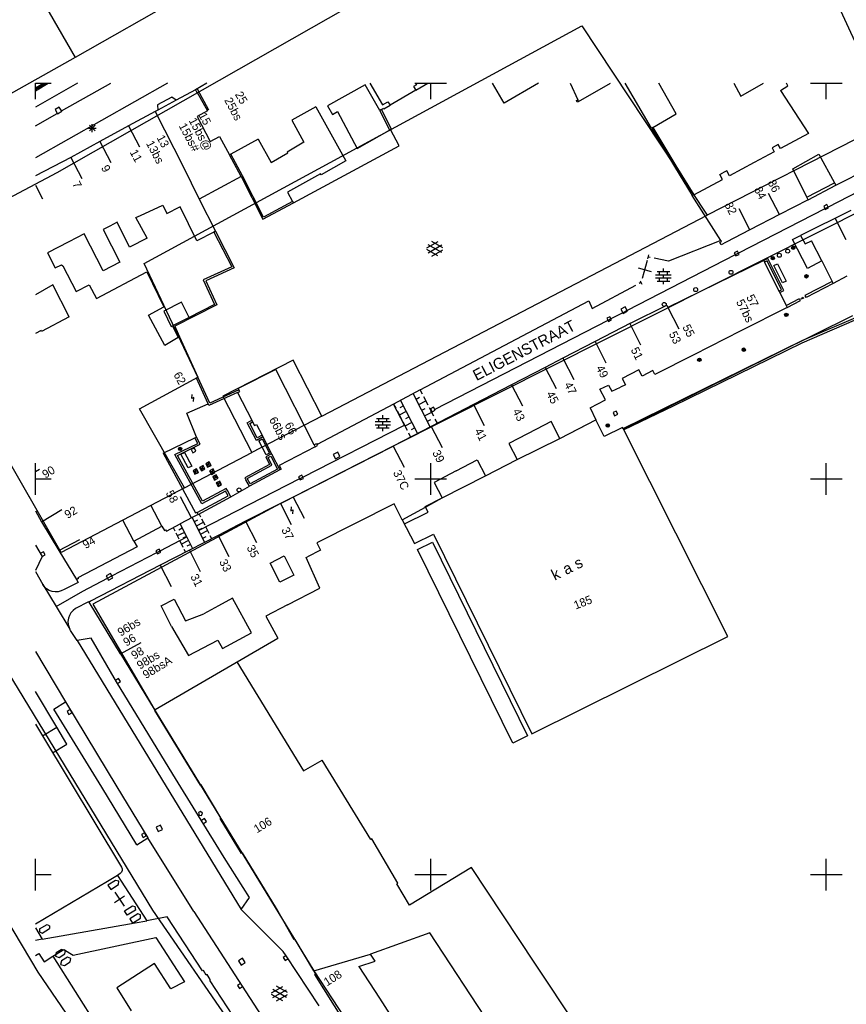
# Model space of a CAD drawing. Header units: millimetres. Extents: x 135944 to 142000, y 454200 to 456692.
# Tile 18 of 153: x 137048 to 137153, y 455184 to 455308. Entities that reach past the tile are written whole.
import ezdxf
from ezdxf.enums import TextEntityAlignment as Align

# ---------------------------------------------------------------- set-up
doc = ezdxf.new("R2010")
doc.units = ezdxf.units.MM
doc.layers.add('TotaalGBKN2013X$0$Contouren', color=251, linetype='Continuous')
doc.layers.add('TotaalGBKN2013X$0$Xref', color=251, linetype='Continuous')
doc.styles.add('TotaalGBKN2013X$0$GBKN binnenstad 2009$0$Standard', font='txt')

# ---------------------------------------------------------------- blocks, each defined once
blk = doc.blocks.new('TotaalGBKN2013X$0$GBKN binnenstad 2009')
for p, q in [((137050000, 455300000), (137052000, 455300000)), ((137050000, 455298000), (137050000, 455300000)), ((137055326, 455300000), (137050000, 455296965)), ((137066693, 455300000), (137050000, 455290562)), ((137050000, 455299401), (137051021, 455300000)), ((137050000, 455299053), (137051615, 455300000)), ((137050000, 455299227), (137051319, 455300000)), ((137053310, 455296495), (137059528, 455300000)), ((137071671, 455300000), (137070233, 455299158)), ((137091720, 455299801), (137086949, 455297144)), ((137093561, 455296561), (137091720, 455299801)), ((137092312, 455300000), (137093911, 455297271)), ((137098181, 455299771), (137097821, 455299561)), ((137097821, 455299561), (137098090, 455299105)), ((137098000, 455300000), (137100000, 455300000)), ((137098047, 455300000), (137098181, 455299771)), ((137098090, 455299105), (137099626, 455300000)), ((137100000, 455300000), (137102000, 455300000)), ((137100000, 455298000), (137100000, 455300000)), ((137109290, 455297480), (137107814, 455300000)), ((137113615, 455300000), (137109290, 455297480)), ((137117603, 455300000), (137118577, 455297891)), ((137118671, 455297687), (137122736, 455300000)), ((137127921, 455294311), (137124581, 455300000)), ((137131024, 455296137), (137128830, 455300000)), ((137138332, 455300000), (137139196, 455298364)), ((137139196, 455298364), (137142060, 455300000)), ((137144234, 455299094), (137145149, 455299684)), ((137145149, 455299684), (137144965, 455300000)), ((137148000, 455300000), (137150000, 455300000)), ((137150000, 455300000), (137152000, 455300000)), ((137150000, 455298000), (137150000, 455300000)), ((137067252, 455298242), (137065445, 455297274)), ((137067800, 455297854), (137067252, 455298242)), ((137070233, 455299158), (137067800, 455297854)), ((137070233, 455299158), (137070375, 455298894)), ((137070375, 455298894), (137070429, 455298924)), ((137070429, 455298924), (137071744, 455296525)), ((137070460, 455299280), (137071874, 455296634)), ((137098090, 455299105), (137094845, 455297212)), ((137144234, 455299094), (137147767, 455293641)), ((137053016, 455296978), (137052486, 455296656)), ((137053338, 455296448), (137053016, 455296978)), ((137065445, 455297274), (137065464, 455296603)), ((137067800, 455297854), (137065464, 455296603)), ((137085468, 455297030), (137082443, 455295310)), ((137085468, 455297030), (137089251, 455290175)), ((137086949, 455297144), (137087586, 455296045)), ((137093748, 455296681), (137094021, 455296851)), ((137093911, 455297271), (137094581, 455297661)), ((137094021, 455296851), (137094071, 455296761)), ((137094071, 455296761), (137094845, 455297212)), ((137094581, 455297661), (137094845, 455297212)), ((137118409, 455297794), (137118577, 455297891)), ((137118521, 455297601), (137118409, 455297794)), ((137118671, 455297687), (137118521, 455297601)), ((137118671, 455297687), (137118577, 455297891)), ((137050000, 455294630), (137052766, 455296189)), ((137052486, 455296656), (137052808, 455296126)), ((137052808, 455296126), (137053338, 455296448)), ((137065155, 455296437), (137061760, 455294599)), ((137065464, 455296603), (137065155, 455296437)), ((137065155, 455296437), (137068707, 455289486)), ((137071744, 455296525), (137070463, 455295796)), ((137070463, 455295796), (137072106, 455292641)), ((137087586, 455296045), (137088215, 455296409)), ((137088215, 455296409), (137090693, 455291747)), ((137093748, 455296681), (137093561, 455296561)), ((137093561, 455296561), (137094789, 455294066)), ((137093748, 455296681), (137094985, 455294172)), ((137128093, 455294412), (137131024, 455296137)), ((137056846, 455293974), (137057554, 455294682)), ((137057554, 455293974), (137056846, 455294682)), ((137057200, 455293828), (137057200, 455294828)), ((137061760, 455294599), (137058131, 455292634)), ((137061757, 455294605), (137063171, 455291959)), ((137082443, 455295310), (137083947, 455292536)), ((137128093, 455294412), (137127921, 455294311)), ((137128093, 455294412), (137130981, 455289556)), ((137056700, 455294328), (137057700, 455294328)), ((137072106, 455292641), (137073286, 455293256)), ((137073286, 455293256), (137074525, 455290956)), ((137090693, 455291747), (137094789, 455294066)), ((137094789, 455294066), (137094913, 455294136)), ((137094985, 455294172), (137094913, 455294136)), ((137096021, 455292071), (137094913, 455294136)), ((137127921, 455294311), (137130811, 455289451)), ((137147767, 455293641), (137144202, 455291737)), ((137058131, 455292634), (137054473, 455290593)), ((137058131, 455292634), (137059545, 455289988)), ((137078191, 455292930), (137074701, 455291051)), ((137078191, 455292930), (137079809, 455289996)), ((137083947, 455292536), (137081849, 455291298)), ((137082623, 455284878), (137096021, 455292071)), ((137143939, 455292231), (137143163, 455291817)), ((137144202, 455291737), (137143939, 455292231)), ((137151229, 455287130), (137161217, 455292182)), ((137074701, 455291051), (137074525, 455290956)), ((137076008, 455288202), (137074525, 455290956)), ((137076183, 455288298), (137074701, 455291051)), ((137079809, 455289996), (137081913, 455291190)), ((137081913, 455291190), (137081849, 455291298)), ((137143428, 455291324), (137140879, 455289962)), ((137143163, 455291817), (137143428, 455291324)), ((137145764, 455289177), (137149075, 455291011)), ((137149075, 455291011), (137151065, 455287425)), ((137054473, 455290593), (137050000, 455288290)), ((137054473, 455290593), (137055887, 455287947)), ((137068707, 455289486), (137070724, 455285358)), ((137089251, 455290175), (137086120, 455288405)), ((137130811, 455289451), (137133071, 455285791)), ((137130981, 455289556), (137133247, 455285885)), ((137140879, 455289962), (137137772, 455288301)), ((137160323, 455289520), (137150248, 455284342)), ((137076008, 455288202), (137070724, 455285358)), ((137076008, 455288202), (137078753, 455282800)), ((137078834, 455283081), (137076183, 455288298)), ((137086032, 455288562), (137081901, 455286227)), ((137086120, 455288405), (137086032, 455288562)), ((137136547, 455288453), (137136939, 455288663)), ((137136883, 455287826), (137136547, 455288453)), ((137137437, 455288929), (137136939, 455288663)), ((137137772, 455288301), (137137437, 455288929)), ((137147567, 455285603), (137145764, 455289177)), ((137050000, 455287109), (137050919, 455285389)), ((137133247, 455285885), (137136883, 455287826)), ((137147567, 455285603), (137151065, 455287425)), ((137147738, 455285263), (137151229, 455287130)), ((137151065, 455287425), (137151229, 455287130)), ((137081901, 455286227), (137082524, 455285063)), ((137133247, 455285885), (137133071, 455285791)), ((137136687, 455280105), (137133071, 455285791)), ((137144101, 455283418), (137142719, 455286081)), ((137063306, 455283299), (137066127, 455284577)), ((137066127, 455284577), (137066641, 455283548)), ((137070724, 455285358), (137072761, 455281303)), ((137078753, 455282800), (137082623, 455284878)), ((137082524, 455285063), (137078834, 455283081)), ((137082524, 455285063), (137082623, 455284878)), ((137147738, 455285263), (137144111, 455283398)), ((137147738, 455285263), (137147567, 455285603)), ((137150093, 455284660), (137149689, 455284462)), ((137149689, 455284462), (137149887, 455284058)), ((137150291, 455284256), (137150093, 455284660)), ((137062682, 455283016), (137063306, 455283299)), ((137066641, 455283548), (137067456, 455283944)), ((137068315, 455284361), (137067456, 455283944)), ((137070426, 455280095), (137068315, 455284361)), ((137149845, 455284135), (137138909, 455278515)), ((137140363, 455281471), (137138981, 455284134)), ((137144111, 455283398), (137140363, 455281470)), ((137153127, 455283905), (137146744, 455280755)), ((137150248, 455284342), (137149845, 455284135)), ((137149887, 455284058), (137150291, 455284256)), ((137059414, 455281940), (137058575, 455281509)), ((137060348, 455282419), (137059414, 455281940)), ((137061885, 455279295), (137060348, 455282419)), ((137064129, 455280399), (137062682, 455283016)), ((137151136, 455282919), (137152473, 455280234)), ((137056166, 455280952), (137054219, 455279952)), ((137058556, 455276294), (137056166, 455280952)), ((137058575, 455281509), (137060690, 455277390)), ((137072548, 455281193), (137070426, 455280095)), ((137072761, 455281303), (137072548, 455281193)), ((137072548, 455281193), (137074821, 455276797)), ((137072761, 455281303), (137075149, 455276684)), ((137140363, 455281470), (137137331, 455279911)), ((137145731, 455280256), (137146744, 455280755)), ((137146744, 455280755), (137147360, 455279714)), ((137054219, 455279952), (137051517, 455278566)), ((137064129, 455280399), (137061885, 455279295)), ((137099510, 455279192), (137100912, 455280001)), ((137099647, 455278579), (137101380, 455279578)), ((137101380, 455278590), (137099648, 455279592)), ((137101510, 455279209), (137100124, 455280010)), ((137136687, 455280105), (137130061, 455277521)), ((137136531, 455279881), (137136741, 455280021)), ((137136721, 455279591), (137136531, 455279881)), ((137136741, 455280021), (137136687, 455280105)), ((137137331, 455279911), (137136721, 455279591)), ((137147621, 455276597), (137145731, 455280256)), ((137147360, 455279714), (137148154, 455280095)), ((137149440, 455277536), (137148154, 455280095)), ((137051517, 455278566), (137052499, 455276654)), ((137100911, 455278169), (137099510, 455278978)), ((137100124, 455278160), (137101510, 455278960)), ((137138508, 455278309), (137124814, 455271272)), ((137127460, 455277817), (137127564, 455278307)), ((137138784, 455278774), (137138380, 455278576)), ((137138380, 455278576), (137138578, 455278172)), ((137138909, 455278515), (137138508, 455278309)), ((137138578, 455278172), (137138982, 455278370)), ((137138982, 455278370), (137138784, 455278774)), ((137052499, 455276654), (137053301, 455277067)), ((137053301, 455277067), (137053479, 455276936)), ((137053479, 455276936), (137055154, 455273680)), ((137060690, 455277390), (137058556, 455276294)), ((137127373, 455277581), (137126711, 455275301)), ((137127512, 455278062), (137127757, 455278010)), ((137130061, 455277521), (137128245, 455277906)), ((137142118, 455277581), (137136091, 455274627)), ((137142629, 455277835), (137142118, 455277581)), ((137142118, 455277581), (137142207, 455277402)), ((137142539, 455277567), (137142207, 455277402)), ((137142207, 455277402), (137144030, 455273730)), ((137144362, 455273895), (137142539, 455277567)), ((137144630, 455273805), (137142629, 455277835)), ((137143384, 455276946), (137143831, 455277170)), ((137144482, 455274756), (137143384, 455276946)), ((137143831, 455277170), (137144929, 455274980)), ((137149440, 455277536), (137147621, 455276597)), ((137149440, 455277536), (137150736, 455274957)), ((137057737, 455272778), (137064101, 455276148)), ((137064101, 455276148), (137066225, 455271733)), ((137074821, 455276797), (137071220, 455275131)), ((137075149, 455276684), (137071538, 455275013)), ((137126233, 455276676), (137127851, 455276206)), ((137128431, 455275788), (137130391, 455275788)), ((137128611, 455276188), (137130211, 455276188)), ((137128911, 455275788), (137128911, 455276188)), ((137129411, 455276188), (137129411, 455276588)), ((137129411, 455275388), (137129411, 455275788)), ((137129911, 455275788), (137129911, 455276188)), ((137052215, 455274508), (137050000, 455273250)), ((137054288, 455270481), (137052215, 455274508)), ((137055154, 455273680), (137056809, 455274531)), ((137056809, 455274531), (137057737, 455272778)), ((137071220, 455275131), (137072643, 455272022)), ((137071538, 455275013), (137072924, 455271985)), ((137120411, 455271541), (137125909, 455274469)), ((137126572, 455274822), (137126351, 455274705)), ((137126455, 455275043), (137126689, 455274601)), ((137128431, 455275388), (137130391, 455275388)), ((137128611, 455274988), (137130211, 455274988)), ((137128911, 455274988), (137128911, 455275388)), ((137129411, 455274588), (137129411, 455274988)), ((137129911, 455274988), (137129911, 455275388)), ((137136091, 455274627), (137129989, 455271637)), ((137144929, 455274980), (137144482, 455274756)), ((137150736, 455274957), (137147318, 455273161)), ((137150869, 455274692), (137147456, 455272899)), ((137150869, 455274692), (137150736, 455274957)), ((137152616, 455275607), (137150869, 455274692)), ((137144030, 455273730), (137144362, 455273895)), ((137144030, 455273730), (137144118, 455273551)), ((137144118, 455273551), (137144630, 455273805)), ((137144118, 455273551), (137144931, 455271914)), ((137068485, 455272344), (137066244, 455271213)), ((137072924, 455271985), (137067612, 455269306)), ((137069427, 455270399), (137068485, 455272344)), ((137072643, 455272022), (137069427, 455270399)), ((137098674, 455261248), (137119991, 455272511)), ((137119991, 455272511), (137120411, 455271541)), ((137144931, 455271914), (137146611, 455272791)), ((137145057, 455271660), (137146742, 455272539)), ((137146611, 455272791), (137146676, 455272665)), ((137146742, 455272539), (137146676, 455272665)), ((137146853, 455272756), (137147209, 455272938)), ((137147096, 455272721), (137146966, 455272973)), ((137147318, 455273161), (137147387, 455273030)), ((137147456, 455272899), (137147387, 455273030)), ((137064293, 455270667), (137066225, 455271733)), ((137066244, 455271213), (137067187, 455269270)), ((137124264, 455270990), (137122785, 455270230)), ((137124574, 455271747), (137124024, 455271461)), ((137124024, 455271461), (137124310, 455270911)), ((137124814, 455271272), (137124264, 455270990)), ((137124310, 455270911), (137124860, 455271197)), ((137124860, 455271197), (137124574, 455271747)), ((137125261, 455269680), (137129849, 455271930)), ((137129849, 455271930), (137129989, 455271637)), ((137129989, 455271637), (137131346, 455268961)), ((137145057, 455271660), (137139210, 455268705)), ((137144931, 455271914), (137145057, 455271660)), ((137147040, 455267513), (137154926, 455270916)), ((137054288, 455270481), (137050775, 455268637)), ((137066355, 455266870), (137064293, 455270667)), ((137069427, 455270399), (137067358, 455269356)), ((137122386, 455270025), (137100505, 455258780)), ((137125261, 455269680), (137120781, 455267350)), ((137122651, 455270495), (137122252, 455270288)), ((137122252, 455270288), (137122459, 455269889)), ((137122785, 455270230), (137122386, 455270025)), ((137122459, 455269889), (137122858, 455270096)), ((137122858, 455270096), (137122651, 455270495)), ((137125174, 455269635), (137126531, 455266959)), ((137154803, 455270559), (137146920, 455267158)), ((137050716, 455268748), (137050000, 455268369)), ((137050775, 455268637), (137050716, 455268748)), ((137067187, 455269270), (137067358, 455269356)), ((137067358, 455269356), (137068044, 455267849)), ((137067612, 455269306), (137068227, 455267955)), ((137139210, 455268705), (137133244, 455265690)), ((137068044, 455267849), (137066355, 455266870)), ((137068044, 455267849), (137068227, 455267955)), ((137068227, 455267955), (137070551, 455262845)), ((137120781, 455267350), (137116716, 455265236)), ((137120781, 455267350), (137122138, 455264674)), ((137124324, 455256383), (137147040, 455267513)), ((137146920, 455267158), (137130648, 455259185)), ((137116716, 455265236), (137114454, 455264068)), ((137116716, 455265236), (137118095, 455262572)), ((137133244, 455265690), (137128330, 455263206)), ((137080392, 455263841), (137075657, 455261418)), ((137085271, 455254307), (137080392, 455263841)), ((137114454, 455264068), (137110204, 455261873)), ((137114454, 455264068), (137115833, 455261404)), ((137126323, 455263759), (137124201, 455262691)), ((137126723, 455262964), (137126323, 455263759)), ((137128095, 455263676), (137126723, 455262964)), ((137128330, 455263206), (137128095, 455263676)), ((137070373, 455262732), (137070551, 455262845)), ((137071847, 455259490), (137070373, 455262732)), ((137072043, 455259567), (137070551, 455262845)), ((137124201, 455262691), (137124601, 455261890)), ((137075556, 455260924), (137071938, 455259290)), ((137075743, 455261238), (137072043, 455259567)), ((137075556, 455260924), (137075834, 455261049)), ((137075556, 455260924), (137077365, 455257418)), ((137075657, 455261418), (137075743, 455261238)), ((137075834, 455261049), (137075743, 455261238)), ((137098674, 455261248), (137095292, 455259461)), ((137099939, 455256578), (137097784, 455260793)), ((137098943, 455260721), (137098674, 455261248)), ((137110204, 455261873), (137105389, 455259388)), ((137110204, 455261874), (137111584, 455259211)), ((137121374, 455261325), (137122467, 455261852)), ((137122073, 455259977), (137121374, 455261325)), ((137122467, 455261852), (137122880, 455261070)), ((137122880, 455261070), (137123972, 455261590)), ((137124601, 455261890), (137123972, 455261590)), ((137069801, 455260156), (137069814, 455260653)), ((137070021, 455260276), (137069801, 455260156)), ((137070008, 455259779), (137070021, 455260276)), ((137096180, 455259921), (137098339, 455255748)), ((137098143, 455260090), (137098588, 455260318)), ((137098502, 455259388), (137099392, 455259843)), ((137099662, 455259316), (137099123, 455260370)), ((137120136, 455258972), (137122073, 455259977)), ((137069160, 455258300), (137071847, 455259490)), ((137070380, 455255290), (137069160, 455258300)), ((137071938, 455259290), (137071847, 455259490)), ((137095292, 455259461), (137085612, 455254346)), ((137096666, 455256807), (137095292, 455259461)), ((137095292, 455259461), (137095562, 455258939)), ((137095742, 455258592), (137096282, 455257548)), ((137096900, 455258530), (137096012, 455258070)), ((137096540, 455259225), (137096096, 455258995)), ((137098861, 455258685), (137099306, 455258913)), ((137099220, 455257983), (137100111, 455258438)), ((137100380, 455257911), (137099841, 455258965)), ((137100104, 455258574), (137099943, 455258490)), ((137100357, 455259071), (137099956, 455258866)), ((137099956, 455258866), (137100161, 455258465)), ((137105389, 455259388), (137100063, 455256638)), ((137100161, 455258465), (137100562, 455258670)), ((137100562, 455258670), (137100357, 455259071)), ((137105389, 455259388), (137106769, 455256725)), ((137120136, 455258972), (137120884, 455257476)), ((137123453, 455258577), (137123048, 455258380)), ((137123048, 455258380), (137123245, 455257975)), ((137123650, 455258172), (137123453, 455258577)), ((137130648, 455259185), (137124421, 455256192)), ((137076791, 455257100), (137077365, 455257418)), ((137077940, 455254868), (137076791, 455257100)), ((137077106, 455257004), (137077473, 455257208)), ((137077365, 455257418), (137077473, 455257208)), ((137077473, 455257208), (137077717, 455256736)), ((137092954, 455257248), (137094914, 455257248)), ((137093134, 455257648), (137094734, 455257648)), ((137093434, 455257248), (137093434, 455257648)), ((137093934, 455257648), (137093934, 455258048)), ((137093934, 455256848), (137093934, 455257248)), ((137094434, 455257248), (137094434, 455257648)), ((137096461, 455257201), (137097001, 455256157)), ((137097620, 455257139), (137096731, 455256679)), ((137097260, 455257834), (137096816, 455257604)), ((137099579, 455257280), (137100025, 455257508)), ((137100829, 455257033), (137100560, 455257560)), ((137115219, 455257238), (137113361, 455256279)), ((137116316, 455255115), (137115219, 455257238)), ((137116316, 455255115), (137120884, 455257476)), ((137118748, 455256372), (137120884, 455257476)), ((137121941, 455255354), (137120884, 455257476)), ((137123245, 455257975), (137123650, 455258172)), ((137078042, 455255186), (137077106, 455257004)), ((137077717, 455256736), (137077965, 455256862)), ((137077965, 455256862), (137078657, 455255504)), ((137083817, 455250219), (137096666, 455256807)), ((137092954, 455256848), (137094914, 455256848)), ((137093134, 455256448), (137094734, 455256448)), ((137093434, 455256448), (137093434, 455256848)), ((137093934, 455256048), (137093934, 455256448)), ((137094434, 455256448), (137094434, 455256848)), ((137100063, 455256638), (137095245, 455254148)), ((137097181, 455255810), (137097451, 455255288)), ((137097979, 455256443), (137097535, 455256213)), ((137100063, 455256638), (137101442, 455253974)), ((137113361, 455256279), (137109888, 455254485)), ((137116316, 455255115), (137118748, 455256372)), ((137124260, 455256511), (137121941, 455255354)), ((137124324, 455256383), (137124260, 455256511)), ((137124421, 455256192), (137124324, 455256383)), ((137137553, 455230079), (137124421, 455256192)), ((137066173, 455253263), (137070161, 455255185)), ((137070161, 455255185), (137070380, 455255290)), ((137070524, 455254483), (137070161, 455255185)), ((137070857, 455254368), (137070380, 455255290)), ((137078765, 455255294), (137077940, 455254868)), ((137078657, 455255504), (137078042, 455255186)), ((137078244, 455254828), (137078689, 455255056)), ((137079166, 455253034), (137078244, 455254828)), ((137078657, 455255504), (137078765, 455255294)), ((137078689, 455255056), (137079611, 455253263)), ((137078765, 455255294), (137079858, 455253151)), ((137110939, 455252451), (137116316, 455255115)), ((137067643, 455253062), (137070524, 455254483)), ((137067988, 455252953), (137070857, 455254368)), ((137068411, 455253108), (137068852, 455253343)), ((137068852, 455253343), (137069775, 455251614)), ((137070104, 455253891), (137069701, 455253692)), ((137069701, 455253692), (137069900, 455253289)), ((137069900, 455253289), (137070303, 455253488)), ((137070303, 455253488), (137070104, 455253891)), ((137085399, 455254057), (137080837, 455251672)), ((137095245, 455254148), (137082603, 455247704)), ((137085271, 455254307), (137085555, 455254455)), ((137085271, 455254307), (137085399, 455254057)), ((137085399, 455254057), (137085685, 455254207)), ((137085555, 455254455), (137085612, 455254346)), ((137085685, 455254207), (137085612, 455254346)), ((137088227, 455253381), (137087675, 455253099)), ((137088509, 455252829), (137088227, 455253381)), ((137095245, 455254148), (137096624, 455251484)), ((137109888, 455254485), (137110939, 455252451)), ((137066173, 455253263), (137070251, 455245712)), ((137071031, 455246866), (137067643, 455253062)), ((137071132, 455247203), (137067988, 455252953)), ((137069334, 455251378), (137068411, 455253108)), ((137071972, 455252139), (137071532, 455251901)), ((137071770, 455251461), (137071972, 455252139)), ((137072210, 455251699), (137071972, 455252139)), ((137079858, 455253151), (137079127, 455252782)), ((137079127, 455252782), (137079619, 455251828)), ((137079611, 455253263), (137079166, 455253034)), ((137079424, 455252686), (137079783, 455252867)), ((137079914, 455251737), (137079424, 455252686)), ((137079783, 455252867), (137080620, 455251226)), ((137079858, 455253151), (137080893, 455251123)), ((137087675, 455253099), (137087957, 455252547)), ((137087957, 455252547), (137088509, 455252829)), ((137103216, 455251011), (137105871, 455252397)), ((137105871, 455252397), (137106916, 455250394)), ((137106916, 455250394), (137110939, 455252451)), ((137109529, 455251730), (137110939, 455252451)), ((137050000, 455250000), (137050000, 455252000)), ((137050000, 455250921), (137050516, 455251232)), ((137069775, 455251614), (137069334, 455251378)), ((137070382, 455251254), (137069942, 455251016)), ((137069942, 455251016), (137070620, 455250814)), ((137069942, 455251016), (137070180, 455250576)), ((137070180, 455250576), (137070382, 455251254)), ((137070180, 455250576), (137070620, 455250814)), ((137070620, 455250814), (137070382, 455251254)), ((137071196, 455251697), (137070756, 455251459)), ((137070756, 455251459), (137071434, 455251257)), ((137070756, 455251459), (137070994, 455251019)), ((137070994, 455251019), (137071196, 455251697)), ((137070994, 455251019), (137071434, 455251257)), ((137071434, 455251257), (137071196, 455251697)), ((137071532, 455251901), (137072210, 455251699)), ((137071532, 455251901), (137071770, 455251461)), ((137071770, 455251461), (137072210, 455251699)), ((137072461, 455251250), (137072021, 455251012)), ((137072021, 455251012), (137072699, 455250810)), ((137072021, 455251012), (137072259, 455250572)), ((137072259, 455250572), (137072461, 455251250)), ((137072259, 455250572), (137072699, 455250810)), ((137072699, 455250810), (137072461, 455251250)), ((137079619, 455251828), (137076476, 455250128)), ((137076777, 455250041), (137079914, 455251737)), ((137080893, 455251123), (137077070, 455249066)), ((137080620, 455251226), (137077156, 455249362)), ((137080837, 455251672), (137081071, 455251214)), ((137081071, 455251214), (137080893, 455251123)), ((137100000, 455250000), (137100000, 455252000)), ((137103216, 455251011), (137100428, 455249556)), ((137106916, 455250394), (137109529, 455251730)), ((137150000, 455250000), (137150000, 455252000)), ((137050000, 455250000), (137052000, 455250000)), ((137050000, 455248000), (137050000, 455250000)), ((137083415, 455250013), (137070666, 455243476)), ((137072866, 455250518), (137072425, 455250281)), ((137073103, 455250077), (137072425, 455250281)), ((137072425, 455250281), (137072662, 455249840)), ((137072662, 455249840), (137072866, 455250518)), ((137072662, 455249840), (137073103, 455250077)), ((137073305, 455249720), (137072864, 455249483)), ((137073103, 455250077), (137072866, 455250518)), ((137073101, 455249042), (137073305, 455249720)), ((137073542, 455249279), (137073305, 455249720)), ((137076476, 455250128), (137076616, 455249878)), ((137077070, 455249066), (137076616, 455249878)), ((137077156, 455249362), (137076777, 455250041)), ((137083692, 455250466), (137083291, 455250261)), ((137083291, 455250261), (137083496, 455249860)), ((137083415, 455250013), (137083817, 455250219)), ((137083496, 455249860), (137083897, 455250065)), ((137083897, 455250065), (137083692, 455250466)), ((137098000, 455250000), (137100000, 455250000)), ((137100000, 455250000), (137102000, 455250000)), ((137100000, 455248000), (137100000, 455250000)), ((137100428, 455249556), (137101451, 455247597)), ((137101451, 455247597), (137106916, 455250394)), ((137148000, 455250000), (137150000, 455250000)), ((137150000, 455250000), (137152000, 455250000)), ((137150000, 455248000), (137150000, 455250000)), ((137074033, 455248458), (137071031, 455246866)), ((137074135, 455248795), (137071132, 455247203)), ((137073542, 455249279), (137072864, 455249483)), ((137072864, 455249483), (137073101, 455249042)), ((137073101, 455249042), (137073542, 455249279)), ((137074363, 455247853), (137074033, 455248458)), ((137074274, 455248540), (137074135, 455248795)), ((137074703, 455247752), (137074274, 455248540)), ((137074703, 455247752), (137077070, 455249066)), ((137069753, 455245081), (137068334, 455247725)), ((137070459, 455245742), (137074363, 455247853)), ((137070577, 455245520), (137074703, 455247752)), ((137082603, 455247704), (137080976, 455246891)), ((137082603, 455247704), (137083977, 455245037)), ((137099308, 455246501), (137101451, 455247597)), ((137099340, 455246442), (137101451, 455247597)), ((137050000, 455245973), (137050763, 455244594)), ((137050763, 455244594), (137053328, 455246151)), ((137066003, 455244036), (137064590, 455246682)), ((137080976, 455246891), (137076587, 455244637)), ((137080976, 455246891), (137082350, 455244224)), ((137082345, 455246463), (137082313, 455245966)), ((137082313, 455245966), (137082537, 455246078)), ((137082537, 455246078), (137082505, 455245581)), ((137095367, 455246863), (137085578, 455241899)), ((137096396, 455244831), (137095367, 455246863)), ((137096396, 455244831), (137099340, 455246442)), ((137099663, 455245775), (137099308, 455246501)), ((137050763, 455244594), (137052965, 455240950)), ((137062466, 455242147), (137061053, 455244793)), ((137069836, 455245125), (137068301, 455244307)), ((137070577, 455245520), (137069836, 455245125)), ((137070666, 455243476), (137069836, 455245125)), ((137071418, 455241982), (137069838, 455245122)), ((137070101, 455244598), (137070548, 455244823)), ((137070251, 455245712), (137070425, 455245805)), ((137070425, 455245805), (137070459, 455245742)), ((137070577, 455245520), (137070459, 455245742)), ((137070928, 455245178), (137070731, 455245571)), ((137071455, 455244132), (137071060, 455244917)), ((137076587, 455244637), (137073102, 455242848)), ((137076587, 455244637), (137077959, 455241969)), ((137096396, 455244831), (137097942, 455241853)), ((137096664, 455244301), (137099663, 455245775)), ((137062466, 455242147), (137066003, 455244036)), ((137066003, 455244036), (137066307, 455243476)), ((137066307, 455243476), (137066459, 455243559)), ((137066459, 455243559), (137066560, 455243380)), ((137066560, 455243380), (137068301, 455244307)), ((137067418, 455243837), (137067625, 455243429)), ((137068581, 455243753), (137068135, 455243527)), ((137068301, 455244307), (137069873, 455241203)), ((137069131, 455242668), (137068301, 455244307)), ((137070364, 455244075), (137071258, 455244524)), ((137070628, 455243552), (137071074, 455243776)), ((137070891, 455243028), (137071784, 455243478)), ((137071982, 455243085), (137071587, 455243870)), ((137052965, 455240950), (137055625, 455242339)), ((137062466, 455242147), (137062858, 455241410)), ((137065759, 455240910), (137069131, 455242668)), ((137067754, 455243174), (137068141, 455242409)), ((137068840, 455243243), (137067948, 455242791)), ((137068271, 455242154), (137068658, 455241389)), ((137069356, 455242223), (137068464, 455241771)), ((137069098, 455242733), (137068652, 455242507)), ((137073102, 455242848), (137069469, 455240982)), ((137071154, 455242505), (137071601, 455242730)), ((137072311, 455242431), (137072113, 455242823)), ((137073102, 455242848), (137074474, 455240180)), ((137097942, 455241853), (137100356, 455243029)), ((137100356, 455243029), (137112778, 455217792)), ((137050000, 455241630), (137050861, 455240201)), ((137052965, 455240950), (137055183, 455237281)), ((137062858, 455241410), (137055384, 455237508)), ((137065648, 455241130), (137065249, 455240921)), ((137065249, 455240921), (137065458, 455240522)), ((137065362, 455240703), (137065759, 455240910)), ((137065857, 455240731), (137065648, 455241130)), ((137069469, 455240982), (137065778, 455239087)), ((137068787, 455241134), (137068981, 455240751)), ((137069615, 455241713), (137069169, 455241487)), ((137069469, 455240982), (137070841, 455238314)), ((137086061, 455240989), (137084422, 455240158)), ((137085578, 455241899), (137086061, 455240989)), ((137098317, 455241074), (137100200, 455242001)), ((137110362, 455216603), (137098317, 455241074)), ((137100200, 455242001), (137112245, 455217530)), ((137050861, 455240201), (137050000, 455238441)), ((137051012, 455240787), (137050623, 455240561)), ((137050849, 455240172), (137051238, 455240398)), ((137051238, 455240398), (137051012, 455240787)), ((137059670, 455237734), (137065362, 455240703)), ((137065458, 455240522), (137065857, 455240731)), ((137079683, 455239331), (137081442, 455240259)), ((137081442, 455240259), (137082663, 455237824)), ((137084231, 455240061), (137084422, 455240158)), ((137085967, 455236195), (137084231, 455240061)), ((137065778, 455239087), (137056972, 455234545)), ((137065778, 455239087), (137067152, 455236420)), ((137080910, 455236959), (137079683, 455239331)), ((137050000, 455238292), (137050935, 455236644)), ((137055431, 455237431), (137055183, 455237281)), ((137055183, 455237281), (137055406, 455236912)), ((137055384, 455237508), (137055431, 455237431)), ((137056007, 455235824), (137059121, 455237448)), ((137059515, 455238035), (137058966, 455237748)), ((137058966, 455237748), (137059253, 455237199)), ((137059121, 455237448), (137059670, 455237734)), ((137059253, 455237199), (137059802, 455237486)), ((137059802, 455237486), (137059515, 455238035)), ((137082663, 455237824), (137080910, 455236959)), ((137050935, 455236644), (137052610, 455233885)), ((137051115, 455236399), (137050935, 455236644)), ((137051401, 455236126), (137051115, 455236399)), ((137051737, 455235917), (137051401, 455236126)), ((137052107, 455235780), (137051737, 455235917)), ((137053631, 455236011), (137053276, 455235838)), ((137055406, 455236912), (137053631, 455236011)), ((137081881, 455234092), (137085967, 455236195)), ((137052498, 455235720), (137052107, 455235780)), ((137052893, 455235739), (137052498, 455235720)), ((137052610, 455233885), (137056007, 455235824)), ((137053276, 455235838), (137052893, 455235739)), ((137065910, 455233967), (137067530, 455234812)), ((137067530, 455234812), (137068992, 455232078)), ((137074928, 455234920), (137073135, 455233946)), ((137077326, 455230547), (137074928, 455234920)), ((137052610, 455233885), (137054358, 455231005)), ((137054763, 455233388), (137054498, 455233095)), ((137055081, 455233621), (137054763, 455233388)), ((137056731, 455234461), (137055081, 455233621)), ((137056794, 455234431), (137056731, 455234461)), ((137056972, 455234545), (137056794, 455234431)), ((137060747, 455227905), (137056794, 455234431)), ((137067194, 455231345), (137065910, 455233967)), ((137073135, 455233946), (137071285, 455232942)), ((137081881, 455234092), (137079125, 455232674)), ((137054170, 455232382), (137054120, 455231990)), ((137054298, 455232755), (137054170, 455232382)), ((137054498, 455233095), (137054298, 455232755)), ((137068992, 455232078), (137071285, 455232942)), ((137079125, 455232674), (137080657, 455229884)), ((137054120, 455231990), (137054150, 455231597)), ((137054150, 455231597), (137054258, 455231217)), ((137054258, 455231217), (137054358, 455231005)), ((137054451, 455230851), (137054358, 455231005)), ((137067194, 455231345), (137069374, 455227685)), ((137055271, 455229581), (137054451, 455230851)), ((137057061, 455229871), (137055271, 455229581)), ((137060261, 455224336), (137057061, 455229871)), ((137065145, 455220860), (137080657, 455229884)), ((137073643, 455228568), (137077326, 455230547)), ((137112778, 455217792), (137137553, 455230079)), ((137055271, 455229581), (137076001, 455195581)), ((137060747, 455227905), (137063395, 455229327)), ((137069374, 455227685), (137073071, 455229604)), ((137073071, 455229604), (137073643, 455228568)), ((137050000, 455228178), (137053826, 455221812)), ((137060747, 455227905), (137065008, 455220912)), ((137075461, 455226870), (137083912.7, 455213105.2)), ((137060528, 455224763), (137060143, 455224529)), ((137060762, 455224379), (137060528, 455224763)), ((137067397, 455212702), (137060261, 455224336)), ((137060378, 455224145), (137060762, 455224379)), ((137052722, 455218613), (137050000, 455223137)), ((137052334, 455220918), (137053826, 455221812)), ((137053826, 455221812), (137060314, 455211068)), ((137065008, 455220912), (137065085, 455220959)), ((137065085, 455220959), (137065145, 455220860)), ((137058384, 455211056), (137052334, 455220918)), ((137054384, 455220843), (137053999, 455220610)), ((137053999, 455220610), (137054232, 455220225)), ((137054232, 455220225), (137054617, 455220458)), ((137054617, 455220458), (137054384, 455220843)), ((137065111, 455220743), (137065188, 455220790)), ((137070869, 455211291), (137065111, 455220743)), ((137065188, 455220790), (137065145, 455220860)), ((137050000, 455219001), (137050898, 455217512)), ((137050898, 455217512), (137052722, 455218613)), ((137053997, 455216500), (137052722, 455218613)), ((137050898, 455217512), (137060887, 455200948)), ((137112245, 455217530), (137110362, 455216603)), ((137052172, 455215400), (137053997, 455216500)), ((137083912.7, 455213105.2), (137086247, 455214445)), ((137092403, 455204424), (137086247, 455214445)), ((137073891, 455202161), (137067397, 455212702)), ((137062817, 455203780), (137058384, 455211056)), ((137060314, 455211068), (137064220, 455204635)), ((137070963, 455211349), (137070869, 455211291)), ((137073445, 455207158), (137070963, 455211349)), ((137070881, 455207988), (137070626, 455207845)), ((137070626, 455207845), (137070693, 455207517)), ((137070693, 455207517), (137071000, 455207481)), ((137071128, 455207763), (137070881, 455207988)), ((137071000, 455207481), (137071128, 455207763)), ((137065806, 455206265), (137065255, 455205982)), ((137066089, 455205714), (137065806, 455206265)), ((137071397, 455207071), (137071012, 455206837)), ((137071247, 455206453), (137071631, 455206687)), ((137071631, 455206687), (137071397, 455207071)), ((137073351, 455207100), (137073445, 455207158)), ((137076075, 455202681), (137073351, 455207100)), ((137063796, 455205287), (137063411, 455205054)), ((137063411, 455205054), (137063644, 455204669)), ((137063644, 455204669), (137064029, 455204902)), ((137064029, 455204902), (137063796, 455205287)), ((137065255, 455205982), (137065538, 455205431)), ((137065538, 455205431), (137066089, 455205714)), ((137062817, 455203780), (137064220, 455204635)), ((137070020, 455195352), (137064220, 455204635)), ((137092525, 455204510), (137092403, 455204424)), ((137095839, 455198904), (137092525, 455204510)), ((137076169, 455202739), (137076075, 455202681)), ((137080506, 455195695), (137076169, 455202739)), ((137050000, 455200000), (137050000, 455202000)), ((137077081, 455197111), (137073891, 455202161)), ((137100000, 455200000), (137100000, 455202000)), ((137150000, 455200000), (137150000, 455202000)), ((137050000, 455200000), (137052000, 455200000)), ((137050000, 455198000), (137050000, 455200000)), ((137060402, 455199893), (137059139, 455199147)), ((137060712, 455200122), (137060402, 455199893)), ((137060402, 455199893), (137064094, 455194157)), ((137060735, 455200139), (137060712, 455200122)), ((137060882, 455200307), (137060735, 455200139)), ((137060962, 455200515), (137060882, 455200307)), ((137060887, 455200948), (137060964, 455200738)), ((137060964, 455200738), (137060962, 455200515)), ((137105141, 455200905), (137097312, 455196151)), ((137098000, 455200000), (137100000, 455200000)), ((137100000, 455200000), (137102000, 455200000)), ((137100000, 455198000), (137100000, 455200000)), ((137113175, 455188807), (137105141, 455200905)), ((137148000, 455200000), (137150000, 455200000)), ((137150000, 455200000), (137152000, 455200000)), ((137150000, 455198000), (137150000, 455200000)), ((137059139, 455199147), (137050000, 455193750)), ((137060132, 455199266), (137059162, 455198651)), ((137059162, 455198651), (137059522, 455198117)), ((137059522, 455198117), (137060524, 455198738)), ((137060544, 455199183), (137060132, 455199266)), ((137060524, 455198738), (137060544, 455199183)), ((137095686, 455198817), (137095839, 455198904)), ((137097312, 455196151), (137095686, 455198817)), ((137059990, 455196477), (137061254, 455197309)), ((137060036, 455197783), (137061208, 455196003)), ((137076001, 455195581), (137077081, 455197111)), ((137061255, 455195433), (137062270, 455196041)), ((137061602, 455194888), (137061256, 455195434)), ((137062642, 455195514), (137061602, 455194888)), ((137062965, 455195045), (137061962, 455194399)), ((137062270, 455196041), (137062586, 455195954)), ((137062586, 455195954), (137062642, 455195514)), ((137063293, 455194932), (137062965, 455195045)), ((137063273, 455194487), (137063293, 455194932)), ((137070020, 455195352), (137086717, 455169601)), ((137081351, 455190281), (137076001, 455195581)), ((137082738, 455191735), (137080506, 455195695)), ((137050540, 455193151), (137051471, 455193701)), ((137050848, 455191830), (137062597, 455193894)), ((137051471, 455193701), (137051792, 455193531)), ((137061962, 455194399), (137062283, 455193841)), ((137062283, 455193841), (137063273, 455194487)), ((137062597, 455193894), (137064094, 455194157)), ((137066675, 455194644), (137064094, 455194157)), ((137071142, 455187831), (137066675, 455194644)), ((137050000, 455193260), (137050848, 455191830)), ((137050540, 455193151), (137050533, 455192787)), ((137050533, 455192787), (137050855, 455192617)), ((137050855, 455192617), (137051786, 455193167)), ((137051792, 455193531), (137051786, 455193167)), ((137099895, 455192630), (137092377, 455189963)), ((137116871, 455166838), (137099895, 455192630)), ((137050848, 455191830), (137050000, 455191668)), ((137054785, 455189818), (137065237, 455192036)), ((137065237, 455192036), (137068845, 455186464)), ((137082833, 455191791), (137082738, 455191735)), ((137085196, 455187818), (137082833, 455191791)), ((137050000, 455189795), (137050438, 455190025)), ((137050438, 455190025), (137051099, 455188976)), ((137052209, 455189675), (137053587, 455190544)), ((137052618, 455190135), (137052551, 455189688)), ((137052618, 455190135), (137053276, 455190552)), ((137053024, 455189539), (137053744, 455189981)), ((137053803, 455190399), (137053276, 455190552)), ((137053587, 455190544), (137054785, 455189818)), ((137053744, 455189981), (137053803, 455190399)), ((137081711, 455189741), (137081351, 455190281)), ((137085196, 455187818), (137092377, 455189963)), ((137092958, 455189048), (137092377, 455189963)), ((137051099, 455188976), (137052209, 455189675)), ((137052209, 455189675), (137058246, 455180201)), ((137052551, 455189688), (137053024, 455189539)), ((137053282, 455189102), (137053196, 455188621)), ((137053196, 455188621), (137053663, 455188497)), ((137054066, 455189581), (137053282, 455189102)), ((137053663, 455188497), (137054409, 455188977)), ((137054468, 455189408), (137054066, 455189581)), ((137054409, 455188977), (137054468, 455189408)), ((137065082, 455188762), (137060311, 455185684)), ((137067139, 455185572), (137065082, 455188762)), ((137076190, 455189430), (137075670, 455189092)), ((137075670, 455189092), (137076008, 455188572)), ((137076008, 455188572), (137076528, 455188910)), ((137076528, 455188910), (137076190, 455189430)), ((137081701, 455189758), (137081325, 455189512)), ((137081325, 455189512), (137081571, 455189135)), ((137081571, 455189135), (137081947, 455189381)), ((137085868, 455183425), (137081711, 455189741)), ((137090884, 455188403), (137092958, 455189048)), ((137131340, 455161523), (137113175, 455188807)), ((137071270, 455187874), (137071142, 455187831)), ((137071590, 455187303), (137071270, 455187874)), ((137071706, 455187365), (137071590, 455187303)), ((137072109, 455186761), (137071706, 455187365)), ((137085426, 455187431), (137085196, 455187818)), ((137085331, 455187375), (137085426, 455187431)), ((137088945, 455181619), (137085331, 455187375)), ((137090884, 455188403), (137093494, 455184379)), ((137068845, 455186464), (137067139, 455185572)), ((137072119, 455186596), (137072109, 455186761)), ((137074973, 455182191), (137072119, 455186596)), ((137075937, 455186228), (137075560, 455185983)), ((137060311, 455185684), (137062132, 455182802)), ((137075560, 455185983), (137075805, 455185605)), ((137075805, 455185605), (137076182, 455185850)), ((137079872, 455185065), (137081274, 455185874)), ((137080009, 455184452), (137081742, 455185451)), ((137081742, 455184463), (137080010, 455185465)), ((137081872, 455185082), (137080486, 455185883)), ((137081273, 455184042), (137079872, 455184851)), ((137080486, 455184033), (137081872, 455184833)), ((137093494, 455184379), (137096468, 455179794))]:
    blk.add_line(p, q)
for centre, radius in [((137145831, 455279212), 215), ((137144075, 455278251), 250), ((137145131, 455278779), 250), ((137145831, 455279212), 155), ((137145831, 455279212), 95), ((137145831, 455279212), 35), ((137143245, 455277900), 215), ((137143245, 455277900), 155), ((137143245, 455277900), 95), ((137143245, 455277900), 35), ((137137959, 455276101), 250), ((137147493, 455275594), 215), ((137147493, 455275594), 155), ((137147493, 455275594), 95), ((137147493, 455275594), 35), ((137133496, 455273914), 250), ((137129515, 455272046), 250), ((137144956, 455270720), 215), ((137144956, 455270720), 155), ((137144956, 455270720), 95), ((137144956, 455270720), 35), ((137139576, 455266327), 215), ((137139576, 455266327), 155), ((137139576, 455266327), 95), ((137139576, 455266327), 35), ((137133960, 455265056), 215), ((137133960, 455265056), 155), ((137133960, 455265056), 95), ((137133960, 455265056), 35), ((137122380, 455256741), 215), ((137122380, 455256741), 155), ((137122380, 455256741), 95), ((137122380, 455256741), 35), ((137068298, 455253789), 215), ((137068298, 455253789), 155), ((137068298, 455253789), 95), ((137068298, 455253789), 35), ((137075761, 455248603), 250)]:
    blk.add_circle(centre, radius)
at = {"style": 'TotaalGBKN2013X$0$GBKN binnenstad 2009$0$Standard'}
for s, rotation, p in [('25bs', 297.9861, (137074319.4, 455298104.3)), ('25', 300.5916, (137075650.7, 455298846.2)), ('15bs@', 297.9861, (137069819.4, 455295537.3)), ('15', 297.9861, (137071072.4, 455296208.3)), ('15bs#', 297.9861, (137068558.4, 455294862.3)), ('13', 297.9861, (137065767.4, 455293367.3)), ('13bs', 297.9861, (137064421.4, 455292648.3)), ('11', 297.9861, (137062369.4, 455291535.3)), ('9', 297.9861, (137058743.4, 455289562.3)), ('7', 297.9861, (137055085.4, 455287523.3)), ('57', 296.1044, (137140337.2, 455273218.9)), ('57bs', 296.8786, (137139047.1, 455272602.3)), ('55', 296.8786, (137132262.1, 455269428.3)), ('53', 296.8737, (137130542.1, 455268557.2)), ('51', 296.8737, (137125726.1, 455266555.2)), ('49', 296.8737, (137121333.1, 455264270.2)), ('47', 297.5401, (137117304.3, 455262162.7)), ('45', 297.5401, (137115043.3, 455260993.7)), ('43', 297.3834, (137110783.9, 455258798.4)), ('41', 297.3834, (137105967.9, 455256313.4)), ('39', 297.0599, (137100624.3, 455253560.7)), ('90', 31.161, (137050984.3, 455250460)), ('37C', 297.0092, (137095663.5, 455251022.3)), ('92', 31.161, (137053801.3, 455245376)), ('37', 297.0599, (137081537.3, 455243812.7)), ('94', 31.161, (137056095.3, 455241568)), ('35', 297.2119, (137077155.7, 455241560)), ('33', 297.2119, (137073671.7, 455239770)), ('31', 297.2119, (137070038.7, 455237904)), ('96bs', 31.4072, (137060519.7, 455230507.5)), ('96', 31.3921, (137061233.8, 455229243.5)), ('98', 31.4072, (137062238.7, 455227596.5)), ('98bs', 31.4072, (137062951.7, 455226331.5)), ('98bsA', 31.4072, (137063697.7, 455225141.5)), ('106', 31.4072, (137077741.4, 455205648.8)), ('108', 31.9879, (137086596.7, 455186313.8))]:
    blk.add_text(s, height=1054, rotation=rotation, dxfattribs=at).set_placement(p, align=Align.MIDDLE_LEFT)
for s, rotation, p in [('84', 297.4421, (137142034.5, 455285442.5)), ('86', 297.4421, (137143754.7, 455286317.6)), ('82', 297.4421, (137138296.3, 455283495.8)), ('62', 298.2361, (137068633.8, 455262045.2)), ('66bs', 297.7411, (137081405.3, 455255031.9)), ('66', 297.7411, (137082673.3, 455255691.6)), ('58', 298.2361, (137067658.5, 455247079.9)), ('185', 21.3089, (137120323.5, 455234831.6))]:
    blk.add_text(s, height=1054, rotation=rotation, dxfattribs=at).set_placement(p, align=Align.MIDDLE_RIGHT)
blk.add_text('ELIGENSTRAAT', height=1400, rotation=27.305614, dxfattribs=at).set_placement((137105777, 455262351))
at = {"style": 'TotaalGBKN2013X$0$GBKN binnenstad 2009$0$Standard', "width": 1.000714}
blk.add_text('s', height=1400, rotation=26.364717, dxfattribs=at).set_placement((137117922.3, 455239804.4), align=Align.TOP_LEFT)
at = {"style": 'TotaalGBKN2013X$0$GBKN binnenstad 2009$0$Standard'}
for s, rotation, p in [('k', 26.407319, (137115055.4, 455238381.9)), ('a', 26.349656, (137116489.6, 455239093.5))]:
    blk.add_text(s, height=1400, rotation=rotation, dxfattribs=at).set_placement(p, align=Align.TOP_LEFT)

msp = doc.modelspace()

# ---------------------------------------------------------------- linework, layer by layer
at = {"layer": 'TotaalGBKN2013X$0$Contouren'}
for p, q in [((137052.74, 455288.7), (137138.71, 455337.64)), ((137138.71, 455337.64), (137158.21, 455295.24)), ((137101.34, 455329.51), (137055.02, 455303.26)), ((137048.71, 455314.25), (137055.02, 455303.26)), ((137063.77, 455277.21), (137119.11, 455307.23)), ((137119.11, 455307.23), (137134.95, 455283.34)), ((137055.02, 455303.26), (137043.8, 455296.94)), ((137158.21, 455295.24), (137134.95, 455283.34)), ((137032.01, 455277.81), (137052.74, 455288.7)), ((137163.86, 455288.64), (137095.16, 455254.1)), ((137086.23, 455257.92), (137134.95, 455283.34)), ((137053.25, 455240.7), (137032.01, 455277.81)), ((137070.55, 455262.84), (137063.77, 455277.21)), ((137153.33, 455270.59), (137124.4, 455256.29)), ((137021.4, 455266.8), (137064.79, 455195.5)), ((137082.59, 455265.01), (137073.69, 455260.47)), ((137086.23, 455257.92), (137082.59, 455265.01)), ((137063.16, 455258.87), (137070.55, 455262.84)), ((137073.69, 455260.47), (137077.36, 455253.32)), ((137068.85, 455248.85), (137063.16, 455258.87)), ((137086.23, 455257.92), (137077.36, 455253.32)), ((137068.85, 455248.85), (137077.36, 455253.32)), ((137080.98, 455246.89), (137095.16, 455254.1)), ((137068.85, 455248.85), (137053.25, 455240.7)), ((137050.34, 455187.68), (137015.48, 455245.97)), ((137080.98, 455246.89), (137057.26, 455234.16)), ((137057.26, 455234.16), (137065.27, 455220.48)), ((137065.27, 455220.48), (137085.2, 455187.82)), ((137064.79, 455195.5), (137115.09, 455122.83)), ((137073.68, 455153.64), (137050.34, 455187.68)), ((137085.2, 455187.82), (137124.26, 455128.79))]:
    msp.add_line(p, q, dxfattribs=at)

# ---------------------------------------------------------------- block references
at = {"layer": 'TotaalGBKN2013X$0$Xref', "xscale": 0.0009999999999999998, "yscale": 0.0009999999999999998, "zscale": 0.0009999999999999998}
msp.add_blockref('TotaalGBKN2013X$0$GBKN binnenstad 2009', (0, 0), dxfattribs=at)

doc.saveas('drawing.dxf')
